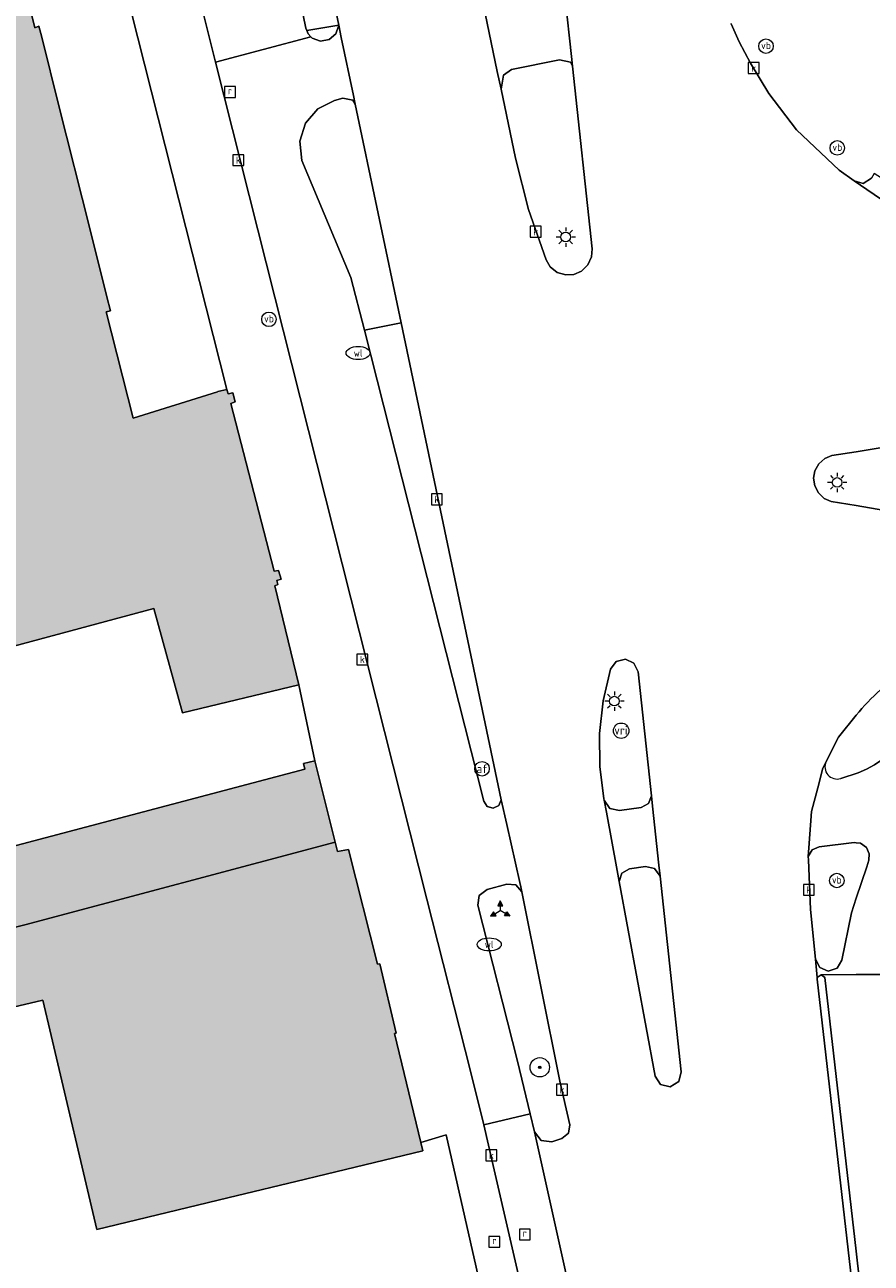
# Model space of a CAD drawing. Header units: metres. Extents: x 196496 to 197479, y 355139 to 356324.
# Tile 42 of 144: x 197029 to 197064, y 355550 to 355602. Entities that reach past the tile are written whole.
import ezdxf
from ezdxf.enums import TextEntityAlignment as Align

# ---------------------------------------------------------------- set-up
doc = ezdxf.new("R2010")
doc.units = ezdxf.units.M
doc.layers.get('0').update_dxf_attribs({"color": 252, "lineweight": 18})
for name, color, linetype, lineweight in [('B-WE-GR-BOOM-S', 252, 'Continuous', 18), ('B-WE-IE-MEUBILAIR_WEGMEUBILAIR-S', 252, 'Continuous', 18), ('B-WE-IE-MEUBILAIR_WEGMEUBILAIR_VERKEERSBORD-S', 252, 'Continuous', 18), ('B-WE-KL-ET_LS_OV_LICHTMAST-S', 252, 'Continuous', 18), ('B-WE-KL-WATER-S', 252, 'Continuous', 18), ('B-WE-OG-BEBOUWING-GV', 252, 'Continuous', 18), ('B-WE-OG-TERREIN_ERF-GV', 252, 'Continuous', 18), ('B-WE-RI-GWA_KOLK-S', 252, 'Continuous', 18), ('B-WE-RI-GWA_RIOOLPUT-S', 252, 'Continuous', 18), ('B-WE-VH-GESLOTENVERHARDING_ASFALT-GV', 252, 'Continuous', 18), ('B-WE-VH-OPENVERHARDING_BETONELEMENT-GV', 252, 'Continuous', 18), ('B-WE-VH-OPENVERHARDING_BETONSTRAATSTEEN-GV', 252, 'Continuous', 18), ('B-WE-VH-OPENVERHARDING_TEGEL-GV', 252, 'Continuous', 18), ('B-WE-VH-VERHARDING_ASFALT-GV', 252, 'Continuous', 18), ('B-WE-VH-VERHARDING_BEDRIJFSVLOERPLAAT-GV', 252, 'Continuous', 18), ('B-WE-VH-VERHARDING_BETON-GV', 252, 'Continuous', 18), ('B-WE-VH-VERHARDING_BETONSTRAATSTEEN-GV', 252, 'Continuous', 18), ('B-WE-VH-VERHARDING_OPEN-GV', 252, 'Continuous', 18), ('B-WE-VH-VERHARDING_STRAATBAKSTEEN-GV', 252, 'Continuous', 18), ('B-WE-VH-VERHARDING_TEGEL-GV', 252, 'Continuous', 18), ('B-WE-VW-AFSLUITPAAL-S', 252, 'Continuous', 18), ('B-WE-VW-VRI-S', 252, 'Continuous', 18)]:
    doc.layers.add(name, color=color, linetype=linetype, lineweight=lineweight)
doc.layers.add('X-XX-AL-PRESENTATIE_GEBOUW3-V', color=7, linetype='Continuous', lineweight=18, true_color=0xf0f0f0)
doc.styles.add('NLCS-ISO', font='NLCS-ISO.ttf')

# ---------------------------------------------------------------- blocks, each defined once
blk = doc.blocks.new('SIE-WEG_VERKEERSBORD_WEGWIJZER-SO')
at = {"linetype": 'ByBlock', "lineweight": 18}
h = blk.add_hatch(color=0, dxfattribs=at)
h.dxf.hatch_style = 1
h.paths.add_polyline_path([(0.5, 1), (0, 2), (-0.5, 1)])
h = blk.add_hatch(color=0, dxfattribs=at)
h.dxf.hatch_style = 1
h.paths.add_polyline_path([(-1.38, -0.22), (-2, -1.15), (-0.88, -1.09)])
h = blk.add_hatch(color=0, dxfattribs=at)
h.dxf.hatch_style = 1
h.paths.add_polyline_path([(1.38, -0.22), (2, -1.15), (0.88, -1.09)])
at = {"color": 0, "linetype": 'ByBlock', "lineweight": 18}
for points in [[(-1.13, -0.65), (0, 0)], [(0, 1), (0, 0)], [(1.13, -0.65), (0, 0)]]:
    blk.add_lwpolyline(points, dxfattribs=at)
for points in [[(0.5, 1), (0, 2), (-0.5, 1)], [(-1.38, -0.22), (-2, -1.15), (-0.88, -1.09)], [(1.38, -0.22), (2, -1.15), (0.88, -1.09)]]:
    blk.add_lwpolyline(points, close=True, dxfattribs=at)
blk = doc.blocks.new('SKL-ET_OV_LICHTMAST-SO')
at = {"color": 0, "linetype": 'ByBlock', "lineweight": 18}
for points in [[(-1.25, 0), (-2, 0)], [(-1.41, 1.41), (-0.88, 0.88)], [(0, 2), (0, 1.25)], [(0.88, 0.88), (1.41, 1.41)], [(2, 0), (1.25, 0)], [(-1.41, -1.41), (-0.88, -0.88)], [(0, -1.25), (0, -2)], [(0.88, -0.88), (1.41, -1.41)]]:
    blk.add_lwpolyline(points, dxfattribs=at)
blk.add_circle((0, 0), 1, dxfattribs=at)
blk = doc.blocks.new('SIE-WEG_PAAL_VERKEERSBORD-SO')
at = {"color": 0, "linetype": 'ByBlock', "lineweight": 18}
blk.add_circle((0, 0), 1.5, dxfattribs=at)
at = {"color": 0, "linetype": 'ByBlock', "lineweight": 18, "style": 'NLCS-ISO'}
blk.add_text('vb', height=1.5, dxfattribs=at).set_placement((0, 0.13), align=Align.MIDDLE_CENTER)
blk = doc.blocks.new('SKL-VRI_PAAL-SO')
at = {"lineweight": 18}
blk.add_circle((0, 0), 1.59, dxfattribs=at)
at = {"lineweight": 18, "style": 'NLCS-ISO'}
blk.add_text('vri', height=1.8, dxfattribs=at).set_placement((-0.06, 0.08), align=Align.MIDDLE_CENTER)
blk = doc.blocks.new('SVW-AFSLUITPAAL-SO')
at = {"lineweight": 18}
blk.add_circle((0, 0), 1.5, dxfattribs=at)
at = {"lineweight": 18, "style": 'NLCS-ISO'}
blk.add_text('af', height=1.8, dxfattribs=at).set_placement((0, 0), align=Align.MIDDLE_CENTER)
blk = doc.blocks.new('SRI-PUT_INSPECTIEPUT_RIOOLPUT-SO')
at = {"color": 0, "linetype": 'ByBlock', "lineweight": 18}
blk.add_lwpolyline([(-1.12, -1.12), (1.12, -1.12), (1.12, 1.12), (-1.12, 1.12)], close=True, dxfattribs=at)
at = {"color": 0, "linetype": 'ByBlock', "lineweight": 18, "style": 'NLCS-ISO'}
blk.add_text('r', height=1.5, dxfattribs=at).set_placement((0, 0.28), align=Align.MIDDLE_CENTER)
blk = doc.blocks.new('SRI-KOLK-SO')
at = {"color": 0, "linetype": 'ByBlock', "lineweight": 18}
blk.add_lwpolyline([(-1.125, -1.125), (1.125, -1.125), (1.125, 1.125), (-1.125, 1.125)], close=True, dxfattribs=at)
at = {"color": 0, "linetype": 'ByBlock', "lineweight": 18, "style": 'NLCS-ISO'}
blk.add_text('k', height=1.5, dxfattribs=at).set_placement((0, 0), align=Align.MIDDLE_CENTER)
blk = doc.blocks.new('SKL-WATER_WATERLEIDINGPUT-SO')
at = {"color": 0, "linetype": 'ByBlock', "lineweight": 18}
blk.add_ellipse((0, 0), major_axis=(2.5, 0), ratio=0.54, dxfattribs=at)
at = {"color": 0, "linetype": 'ByBlock', "lineweight": 18, "style": 'NLCS-ISO'}
blk.add_text('wl', height=1.5, dxfattribs=at).set_placement((0, 0), align=Align.MIDDLE_CENTER)
blk = doc.blocks.new('SGR-BOOM_01-SO')
at = {"linetype": 'ByBlock', "lineweight": 18}
h = blk.add_hatch(color=0, dxfattribs=at)
h.dxf.hatch_style = 1
edge = h.paths.add_edge_path()
edge.add_arc((0, 0), 0.25, 0, 360)
at = {"color": 0, "linetype": 'ByBlock', "lineweight": 18}
for radius in [2, 0.25]:
    blk.add_circle((0, 0), radius, dxfattribs=at)

msp = doc.modelspace()

# ---------------------------------------------------------------- hatches: boundary and pattern name
at = {"layer": 'X-XX-AL-PRESENTATIE_GEBOUW3-V'}
for points in [[(197031.695, 355593.278), (197030.423, 355598.341), (197029.71, 355601.179), (197029.596, 355601.631), (197029.422, 355601.569), (197028.356, 355605.972), (197031.868, 355606.817), (197031.898, 355606.664), (197032.264, 355606.779), (197032.238, 355606.937), (197032.422, 355606.996), (197032.318, 355607.371), (197032.146, 355607.328), (197030.352, 355614.373), (197030.523, 355614.428), (197030.452, 355614.784), (197030.324, 355614.779), (197030.253, 355614.777), (197030.219, 355615.025), (197005.617, 355608.709), (197005.238, 355608.611), (197005.27, 355608.485), (197005.179, 355608.462), (197005.144, 355608.453), (197005.386, 355607.513), (197005.595, 355606.7), (197003.183, 355606.08), (197002.974, 355606.894), (196998.113, 355605.646), (196999.424, 355598.8), (196999.531, 355598.11), (197015.244, 355602.386), (197016.973, 355595.387), (197015.732, 355595.021), (197017.253, 355588.963), (197018.573, 355589.332), (197020.405, 355582.059), (197012.883, 355580.126), (197012.809, 355580.401), (196992.973, 355575.357), (196998.285, 355553.209), (197015.006, 355558.437), (197018.416, 355559.503), (197017.841, 355561.645), (197014.97, 355572.347), (197034.351, 355577.555), (197035.537, 355573.249), (197040.343, 355574.408), (197039.357, 355578.499), (197039.48, 355578.547), (197039.431, 355578.722), (197039.61, 355578.774), (197039.508, 355579.135), (197039.326, 355579.097), (197037.535, 355586.038), (197037.715, 355586.099), (197037.61, 355586.482), (197037.42, 355586.436), (197037.366, 355586.621), (197036.997, 355586.537), (197036.983, 355586.517), (197033.497, 355585.423), (197032.38, 355589.819), (197032.553, 355589.866), (197032.408, 355590.442)], [(197024.361, 355566.626), (197020.769, 355565.753), (197021.469, 355562.9), (197021.497, 355562.785), (197021.532, 355562.643), (197029.018, 355564.486), (197041.85, 355567.9), (197041.005, 355571.257), (197040.535, 355571.149), (197040.591, 355570.919)], [(197031.993, 355551.887), (197037.412, 355553.191), (197040.615, 355553.962), (197041.077, 355554.073), (197045.476, 355555.132), (197045.391, 355555.486), (197044.308, 355559.984), (197044.376, 355560), (197043.696, 355562.869), (197043.603, 355562.857), (197042.401, 355567.599), (197041.948, 355567.509), (197041.85, 355567.9), (197029.018, 355564.486), (197021.532, 355562.643), (197022.068, 355560.906), (197022.085, 355560.85), (197022.208, 355560.389), (197025.637, 355561.257), (197025.831, 355560.44), (197029.753, 355561.372), (197030.101, 355559.899)]]:
    msp.add_hatch(color=256, dxfattribs=at).paths.add_polyline_path(points)

# ---------------------------------------------------------------- linework, layer by layer
at = {"layer": 'B-WE-OG-BEBOUWING-GV', "flags": 128}
msp.add_lwpolyline([(197014.97, 355572.347), (197034.351, 355577.555), (197035.537, 355573.249), (197040.343, 355574.408), (197039.357, 355578.499), (197039.48, 355578.547), (197039.431, 355578.722), (197039.61, 355578.774), (197039.508, 355579.135), (197039.326, 355579.097), (197037.535, 355586.038), (197037.715, 355586.099), (197037.61, 355586.482), (197037.42, 355586.436), (197037.366, 355586.621), (197036.997, 355586.537), (197036.983, 355586.517), (197033.497, 355585.423), (197032.38, 355589.819), (197032.553, 355589.866), (197032.408, 355590.442), (197031.695, 355593.278), (197030.423, 355598.341), (197029.71, 355601.179), (197029.596, 355601.631), (197029.422, 355601.569), (197028.356, 355605.972)], dxfattribs=at)
for points in [[(197024.361, 355566.626), (197020.769, 355565.753), (197021.469, 355562.9), (197021.497, 355562.785), (197021.532, 355562.643), (197029.018, 355564.486), (197041.85, 355567.9), (197041.005, 355571.257), (197040.535, 355571.149), (197040.591, 355570.919)], [(197031.993, 355551.887), (197037.412, 355553.191), (197040.615, 355553.962), (197041.077, 355554.073), (197045.476, 355555.132), (197045.391, 355555.486), (197044.308, 355559.984), (197044.376, 355560), (197043.696, 355562.869), (197043.603, 355562.857), (197042.401, 355567.599), (197041.948, 355567.509), (197041.85, 355567.9), (197029.018, 355564.486), (197021.532, 355562.643), (197022.068, 355560.906), (197022.085, 355560.85), (197022.208, 355560.389), (197025.637, 355561.257), (197025.831, 355560.44), (197029.753, 355561.372), (197030.101, 355559.899)]]:
    msp.add_lwpolyline(points, close=True, dxfattribs=at)
at = {"layer": 'B-WE-OG-TERREIN_ERF-GV', "flags": 128}
msp.add_lwpolyline([(197030.423, 355598.341), (197031.695, 355593.278), (197032.408, 355590.442), (197032.553, 355589.866), (197032.38, 355589.819), (197033.497, 355585.423), (197036.983, 355586.517), (197036.997, 355586.537), (197037.366, 355586.621), (197032.264, 355606.779), (197031.898, 355606.664), (197031.868, 355606.817), (197028.356, 355605.972), (197029.422, 355601.569), (197029.596, 355601.631), (197029.71, 355601.179)], close=True, dxfattribs=at)
for points in [[(197024.361, 355566.626), (197040.591, 355570.919), (197040.535, 355571.149), (197041.005, 355571.257), (197040.343, 355574.408), (197035.537, 355573.249), (197034.351, 355577.555), (197014.97, 355572.347)], [(197058.147, 355504.177), (197046.435, 355555.796), (197045.391, 355555.486), (197045.476, 355555.132), (197041.077, 355554.073), (197040.615, 355553.962), (197037.412, 355553.191), (197031.993, 355551.887), (197030.101, 355559.899), (197029.753, 355561.372), (197025.831, 355560.44)]]:
    msp.add_lwpolyline(points, dxfattribs=at)
at = {"layer": 'B-WE-VH-GESLOTENVERHARDING_ASFALT-GV', "flags": 128}
msp.add_lwpolyline([(197063.4, 355584.039), (197065.137, 355584.327), (197065.415, 355584.358)], dxfattribs=at)
at = {"layer": 'B-WE-VH-OPENVERHARDING_BETONELEMENT-GV', "flags": 128}
msp.add_lwpolyline([(197063.4, 355548.257), (197065.011, 355535.404), (197066.701, 355523.589), (197066.879, 355523.449), (197067.027, 355523.62), (197067.026, 355523.626), (197065.332, 355535.426), (197063.54, 355549.767), (197063.4, 355550.985)], dxfattribs=at)
at = {"layer": 'B-WE-VH-OPENVERHARDING_BETONSTRAATSTEEN-GV', "flags": 128}
for points in [[(197065.137, 355584.327), (197063.4, 355584.039)], [(197063.4, 355581.821), (197065.21, 355581.508)], [(197065.516, 355581.438), (197065.21, 355581.508), (197063.4, 355581.821)], [(197062.759, 355570.534), (197063.475, 355570.765), (197063.82, 355570.912), (197064.149, 355571.09), (197064.461, 355571.297), (197064.753, 355571.531), (197065.022, 355571.791), (197065.266, 355572.074), (197065.469, 355572.356), (197065.648, 355572.654), (197065.801, 355572.966), (197065.927, 355573.29), (197066.025, 355573.623), (197066.095, 355573.964), (197066.136, 355574.309), (197066.147, 355574.656), (197066.129, 355575.003)], [(197063.4, 355565.586), (197063.833, 355566.878), (197063.917, 355567.153), (197063.938, 355567.412), (197063.817, 355567.682), (197063.576, 355567.852), (197063.4, 355567.872)]]:
    msp.add_lwpolyline(points, dxfattribs=at)
at = {"layer": 'B-WE-VH-OPENVERHARDING_BETONSTRAATSTEEN-GV'}
for points in [[(197065.556, 355575.076, 0.076815), (197063.4, 355573.146)], [(197063.4, 355573.146, -0.076815), (197065.556, 355575.076)]]:
    msp.add_lwpolyline(points, format="xyb", dxfattribs=at)
at = {"layer": 'B-WE-VH-OPENVERHARDING_TEGEL-GV', "flags": 128}
for points in [[(197066.129, 355575.003), (197066.147, 355574.656), (197066.136, 355574.309), (197066.095, 355573.964), (197066.025, 355573.623), (197065.927, 355573.29), (197065.801, 355572.966), (197065.648, 355572.654), (197065.469, 355572.356), (197065.266, 355572.074), (197065.022, 355571.791), (197064.753, 355571.531), (197064.461, 355571.297), (197064.149, 355571.09), (197063.82, 355570.912), (197063.475, 355570.765), (197062.759, 355570.534)], [(197063.4, 355567.872), (197063.576, 355567.852), (197063.817, 355567.682), (197063.938, 355567.412), (197063.917, 355567.153), (197063.833, 355566.878), (197063.4, 355565.586)], [(197063.4, 355562.421), (197064.867, 355562.428)], [(197063.4, 355550.985), (197063.54, 355549.767), (197065.332, 355535.426), (197067.026, 355523.626), (197067.121, 355523.619), (197067.778, 355519.736), (197068.622, 355515.889), (197068.537, 355515.839)]]:
    msp.add_lwpolyline(points, dxfattribs=at)
at = {"layer": 'B-WE-VH-OPENVERHARDING_TEGEL-GV'}
msp.add_lwpolyline([(197064.867, 355562.428), (197063.4, 355562.421)], dxfattribs=at)
msp.add_arc((197062.605, 355571.009), 0.5, 153.3095, 287.9022, dxfattribs=at)
at = {"layer": 'B-WE-VH-VERHARDING_ASFALT-GV', "flags": 128}
for points in [[(197041.168, 355605.61), (197041.993, 355601.675)], [(197051.364, 355602.794), (197051.624, 355600.383)], [(197048.553, 355599.766), (197048.052, 355602.16)], [(197041.993, 355601.675), (197042.1, 355601.165)], [(197064.66, 355594.319), (197063.319, 355595.243), (197062.689, 355595.678), (197060.935, 355597.352), (197059.783, 355598.853), (197059.031, 355600.111), (197058.557, 355600.988), (197058.227, 355601.732), (197058.219, 355601.732)], [(197042.1, 355601.165), (197042.603, 355598.773)], [(197051.624, 355600.383), (197051.666, 355599.982), (197052.476, 355592.437), (197052.453, 355592.096), (197052.301, 355591.763), (197052.039, 355591.508), (197051.725, 355591.371), (197051.384, 355591.349), (197051.034, 355591.455), (197050.746, 355591.681), (197050.569, 355591.974), (197049.846, 355594.051), (197049.303, 355596.182), (197048.707, 355599.03), (197048.553, 355599.766)], [(197042.603, 355598.773), (197042.679, 355598.412), (197044.575, 355589.371), (197048.711, 355569.651), (197048.943, 355568.629)], [(197063.4, 355584.039), (197062.389, 355583.886), (197062.1, 355583.764), (197061.852, 355583.542), (197061.692, 355583.252), (197061.638, 355582.942), (197061.684, 355582.632), (197061.835, 355582.337), (197062.076, 355582.109), (197062.362, 355581.978), (197063.4, 355581.821)], [(197063.4, 355581.821), (197062.362, 355581.978), (197062.076, 355582.109), (197061.835, 355582.337), (197061.684, 355582.632), (197061.638, 355582.942), (197061.692, 355583.252), (197061.852, 355583.542), (197062.1, 355583.764), (197062.389, 355583.886), (197063.4, 355584.039)], [(197053.064, 355569.143), (197052.974, 355569.633), (197052.963, 355569.69), (197052.797, 355571.03), (197052.786, 355572.389), (197052.931, 355573.74), (197053.229, 355575.057), (197053.466, 355575.373), (197053.85, 355575.468), (197054.207, 355575.298), (197054.376, 355574.941), (197054.928, 355569.811), (197054.974, 355569.387)], [(197061.417, 355567.307), (197061.441, 355567.66), (197061.545, 355569.164), (197061.804, 355570.14), (197062.022, 355570.963), (197062.664, 355572.24), (197063.4, 355573.146)], [(197053.51, 355566.73), (197053.064, 355569.143)], [(197054.974, 355569.387), (197055.235, 355566.953)], [(197048.943, 355568.629), (197049.487, 355566.229)], [(197063.4, 355548.257), (197063.218, 355549.713), (197061.781, 355562.24), (197061.79, 355562.303), (197061.715, 355563.056), (197061.505, 355565.11), (197061.421, 355567.173), (197061.417, 355567.307)], [(197055.235, 355566.953), (197055.284, 355566.499), (197056.155, 355558.4), (197056.055, 355558.001), (197055.704, 355557.786), (197055.303, 355557.878), (197055.081, 355558.224), (197053.595, 355566.269), (197053.51, 355566.73)], [(197049.487, 355566.229), (197049.527, 355566.054), (197049.569, 355565.844), (197051.143, 355558.021), (197051.556, 355556.209), (197051.504, 355555.86), (197051.227, 355555.64), (197050.814, 355555.514), (197050.364, 355555.563), (197050.09, 355555.924), (197053.036, 355542.644)]]:
    msp.add_lwpolyline(points, dxfattribs=at)
for points in [[(197048.707, 355599.03), (197049.303, 355596.182), (197049.846, 355594.051), (197050.569, 355591.974), (197050.746, 355591.681), (197051.034, 355591.455), (197051.384, 355591.349), (197051.725, 355591.371), (197052.039, 355591.508), (197052.301, 355591.763), (197052.453, 355592.096), (197052.476, 355592.437), (197051.666, 355599.982), (197051.585, 355600.149), (197051.125, 355600.245), (197049.145, 355599.842), (197048.811, 355599.616)], [(197042.679, 355598.412), (197042.579, 355598.574), (197042.16, 355598.666), (197041.821, 355598.558), (197041.129, 355598.222), (197040.621, 355597.627), (197040.38, 355596.887), (197040.475, 355596.089), (197042.493, 355591.239), (197043.06, 355589.064), (197044.575, 355589.371)], [(197056.353, 355527.817), (197053.036, 355542.644), (197050.09, 355555.924), (197049.907, 355556.667), (197047.996, 355556.208), (197048.339, 355554.703), (197050.604, 355544.916), (197054.751, 355526.358), (197059.551, 355504.565), (197061.929, 355493.601), (197063.888, 355493.432), (197060.817, 355507.645), (197058.247, 355519.248)]]:
    msp.add_lwpolyline(points, close=True, dxfattribs=at)
at = {"layer": 'B-WE-VH-VERHARDING_BEDRIJFSVLOERPLAAT-GV', "flags": 128}
msp.add_lwpolyline([(197063.4, 355550.985), (197062.103, 355562.303), (197061.947, 355562.415), (197061.79, 355562.303), (197061.781, 355562.24), (197063.218, 355549.713), (197063.4, 355548.257)], dxfattribs=at)
at = {"layer": 'B-WE-VH-VERHARDING_BETON-GV', "flags": 128}
msp.add_lwpolyline([(197063.4, 355573.146), (197062.664, 355572.24), (197062.022, 355570.963)], dxfattribs=at)
at = {"layer": 'B-WE-VH-VERHARDING_BETONSTRAATSTEEN-GV', "flags": 128}
msp.add_lwpolyline([(197036.903, 355600.155), (197040.845, 355601.195), (197040.73, 355601.323), (197040.673, 355601.46), (197040.634, 355601.551), (197039.853, 355605.394), (197038.432, 355605.068), (197038.151, 355604.996), (197035.833, 355604.403)], close=True, dxfattribs=at)
for points in [[(197058.227, 355601.732), (197058.557, 355600.988), (197059.031, 355600.111), (197059.783, 355598.853), (197060.935, 355597.352), (197062.689, 355595.678), (197063.319, 355595.243), (197063.683, 355595.136), (197064.026, 355595.358)], [(197063.4, 355567.872), (197063.318, 355567.882), (197061.868, 355567.709), (197061.58, 355567.579), (197061.417, 355567.307), (197061.421, 355567.173), (197061.505, 355565.11), (197061.715, 355563.056), (197061.888, 355562.715), (197062.241, 355562.57), (197062.604, 355562.692), (197062.798, 355563.021), (197063.198, 355564.981), (197063.4, 355565.586)]]:
    msp.add_lwpolyline(points, dxfattribs=at)
at = {"layer": 'B-WE-VH-VERHARDING_OPEN-GV', "flags": 128}
msp.add_lwpolyline([(197067.597, 355593.05), (197067.42, 355593.196), (197067.385, 355593.619), (197067.447, 355593.793), (197066.295, 355594.307), (197065.116, 355594.927), (197064.147, 355595.551), (197064.026, 355595.358), (197063.683, 355595.136), (197063.319, 355595.243), (197064.66, 355594.319), (197066.765, 355593.305), (197067.251, 355593.156)], close=True, dxfattribs=at)
at = {"layer": 'B-WE-VH-VERHARDING_STRAATBAKSTEEN-GV', "flags": 128}
for points in [[(197041.993, 355601.675), (197040.673, 355601.46), (197040.73, 355601.323), (197040.845, 355601.195), (197040.895, 355601.139), (197041.241, 355601.014), (197041.603, 355601.082), (197041.879, 355601.325)], [(197044.575, 355589.371), (197043.06, 355589.064), (197048.001, 355569.595), (197048.135, 355569.377), (197048.381, 355569.304), (197048.613, 355569.414), (197048.711, 355569.651)], [(197052.974, 355569.633), (197053.205, 355569.297), (197053.603, 355569.21), (197054.508, 355569.336), (197054.801, 355569.5), (197054.928, 355569.811), (197054.376, 355574.941), (197054.207, 355575.298), (197053.85, 355575.468), (197053.466, 355575.373), (197053.229, 355575.057), (197052.931, 355573.74), (197052.786, 355572.389), (197052.797, 355571.03), (197052.963, 355569.69)], [(197053.595, 355566.269), (197055.081, 355558.224), (197055.303, 355557.878), (197055.704, 355557.786), (197056.055, 355558.001), (197056.155, 355558.4), (197055.284, 355566.499), (197055.062, 355566.808), (197054.69, 355566.891), (197054.028, 355566.795), (197053.71, 355566.616)], [(197050.09, 355555.924), (197050.364, 355555.563), (197050.814, 355555.514), (197051.227, 355555.64), (197051.504, 355555.86), (197051.556, 355556.209), (197051.143, 355558.021), (197049.569, 355565.844), (197049.322, 355566.128), (197048.947, 355566.162), (197048.138, 355565.948), (197047.808, 355565.697), (197047.75, 355565.287), (197049.389, 355558.837), (197049.907, 355556.667)]]:
    msp.add_lwpolyline(points, close=True, dxfattribs=at)
at = {"layer": 'B-WE-VH-VERHARDING_TEGEL-GV', "flags": 128}
for points in [[(197032.264, 355606.779), (197037.366, 355586.621), (197037.42, 355586.436), (197037.61, 355586.482), (197037.715, 355586.099), (197037.535, 355586.038), (197039.326, 355579.097), (197039.508, 355579.135), (197039.61, 355578.774), (197039.431, 355578.722), (197039.48, 355578.547), (197039.357, 355578.499), (197040.343, 355574.408), (197041.005, 355571.257), (197041.85, 355567.9), (197041.948, 355567.509), (197042.401, 355567.599), (197043.603, 355562.857), (197043.696, 355562.869), (197044.376, 355560), (197044.308, 355559.984), (197045.391, 355555.486), (197046.435, 355555.796), (197058.147, 355504.177)], [(197050.604, 355544.916), (197048.339, 355554.703), (197047.996, 355556.208), (197047.44, 355558.425), (197045.636, 355565.543), (197036.903, 355600.155), (197035.833, 355604.403)], [(197062.022, 355570.963), (197061.804, 355570.14), (197061.545, 355569.164), (197061.441, 355567.66), (197061.417, 355567.307), (197061.58, 355567.579), (197061.868, 355567.709), (197063.318, 355567.882), (197063.4, 355567.872)], [(197063.4, 355565.586), (197063.198, 355564.981), (197062.798, 355563.021), (197062.604, 355562.692), (197062.241, 355562.57), (197061.888, 355562.715), (197061.715, 355563.056), (197061.79, 355562.303), (197061.947, 355562.415), (197063.4, 355562.421)], [(197063.4, 355562.421), (197061.947, 355562.415), (197062.103, 355562.303), (197063.4, 355550.985)]]:
    msp.add_lwpolyline(points, dxfattribs=at)
for points in [[(197041.993, 355601.675), (197041.168, 355605.61), (197039.853, 355605.394), (197040.634, 355601.551), (197040.673, 355601.46)], [(197051.317, 355603.231), (197051.217, 355602.89), (197050.916, 355602.702), (197048.568, 355602.246), (197048.215, 355602.296), (197047.969, 355602.555), (197048.052, 355602.16), (197048.553, 355599.766), (197048.707, 355599.03), (197048.811, 355599.616), (197049.145, 355599.842), (197051.125, 355600.245), (197051.585, 355600.149), (197051.666, 355599.982), (197051.624, 355600.383), (197051.364, 355602.794)], [(197043.06, 355589.064), (197042.493, 355591.239), (197040.475, 355596.089), (197040.38, 355596.887), (197040.621, 355597.627), (197041.129, 355598.222), (197041.821, 355598.558), (197042.16, 355598.666), (197042.579, 355598.574), (197042.679, 355598.412), (197042.603, 355598.773), (197042.1, 355601.165), (197041.993, 355601.675), (197041.879, 355601.325), (197041.603, 355601.082), (197041.241, 355601.014), (197040.895, 355601.139), (197040.845, 355601.195), (197036.903, 355600.155), (197045.636, 355565.543), (197047.44, 355558.425), (197047.996, 355556.208), (197049.907, 355556.667), (197049.389, 355558.837), (197047.75, 355565.287), (197047.808, 355565.697), (197048.138, 355565.948), (197048.947, 355566.162), (197049.322, 355566.128), (197049.569, 355565.844), (197049.527, 355566.054), (197049.487, 355566.229), (197048.943, 355568.629), (197048.711, 355569.651), (197048.613, 355569.414), (197048.381, 355569.304), (197048.135, 355569.377), (197048.001, 355569.595)], [(197055.235, 355566.953), (197054.974, 355569.387), (197054.928, 355569.811), (197054.801, 355569.5), (197054.508, 355569.336), (197053.603, 355569.21), (197053.205, 355569.297), (197052.974, 355569.633), (197053.064, 355569.143), (197053.51, 355566.73), (197053.595, 355566.269), (197053.71, 355566.616), (197054.028, 355566.795), (197054.69, 355566.891), (197055.062, 355566.808), (197055.284, 355566.499)]]:
    msp.add_lwpolyline(points, close=True, dxfattribs=at)

# ---------------------------------------------------------------- block references
at = {"layer": 'B-WE-GR-BOOM-S', "xscale": 0.2, "yscale": 0.2, "zscale": 0.2}
msp.add_blockref('SGR-BOOM_01-SO', (197050.311, 355558.589), dxfattribs=at)
at = {"layer": 'B-WE-IE-MEUBILAIR_WEGMEUBILAIR-S', "xscale": 0.2, "yscale": 0.2, "zscale": 0.2}
for p in [(197059.667, 355600.81), (197062.616, 355596.605), (197039.109, 355589.516), (197062.597, 355566.312)]:
    msp.add_blockref('SIE-WEG_PAAL_VERKEERSBORD-SO', p, dxfattribs=at)
at = {"layer": 'B-WE-IE-MEUBILAIR_WEGMEUBILAIR_VERKEERSBORD-S', "xscale": 0.2, "yscale": 0.2, "zscale": 0.2}
msp.add_blockref('SIE-WEG_VERKEERSBORD_WEGWIJZER-SO', (197048.678, 355565.067), dxfattribs=at)
at = {"layer": 'B-WE-KL-ET_LS_OV_LICHTMAST-S', "xscale": 0.2, "yscale": 0.2, "zscale": 0.2}
for p in [(197051.384, 355592.918), (197062.61, 355582.771), (197053.397, 355573.73)]:
    msp.add_blockref('SKL-ET_OV_LICHTMAST-SO', p, dxfattribs=at)
at = {"layer": 'B-WE-KL-WATER-S', "xscale": 0.2, "yscale": 0.2, "zscale": 0.2}
for p in [(197042.798, 355588.124), (197048.218, 355563.671)]:
    msp.add_blockref('SKL-WATER_WATERLEIDINGPUT-SO', p, dxfattribs=at)
at = {"layer": 'B-WE-RI-GWA_KOLK-S', "xscale": 0.2, "yscale": 0.2, "zscale": 0.2}
for p in [(197059.156, 355599.905), (197037.845, 355596.097), (197050.144, 355593.14), (197046.054, 355582.07), (197042.974, 355575.451), (197061.439, 355565.927), (197051.233, 355557.661), (197048.309, 355554.947)]:
    msp.add_blockref('SRI-KOLK-SO', p, dxfattribs=at)
at = {"layer": 'B-WE-RI-GWA_RIOOLPUT-S', "xscale": 0.2, "yscale": 0.2, "zscale": 0.2}
for p in [(197037.495, 355598.915), (197049.691, 355551.678), (197048.429, 355551.372)]:
    msp.add_blockref('SRI-PUT_INSPECTIEPUT_RIOOLPUT-SO', p, dxfattribs=at)
at = {"layer": 'B-WE-VW-AFSLUITPAAL-S', "xscale": 0.2, "yscale": 0.2, "zscale": 0.2}
msp.add_blockref('SVW-AFSLUITPAAL-SO', (197047.921, 355570.933), dxfattribs=at)
at = {"layer": 'B-WE-VW-VRI-S', "xscale": 0.2, "yscale": 0.2, "zscale": 0.2}
msp.add_blockref('SKL-VRI_PAAL-SO', (197053.676, 355572.507), dxfattribs=at)

doc.saveas('drawing.dxf')
